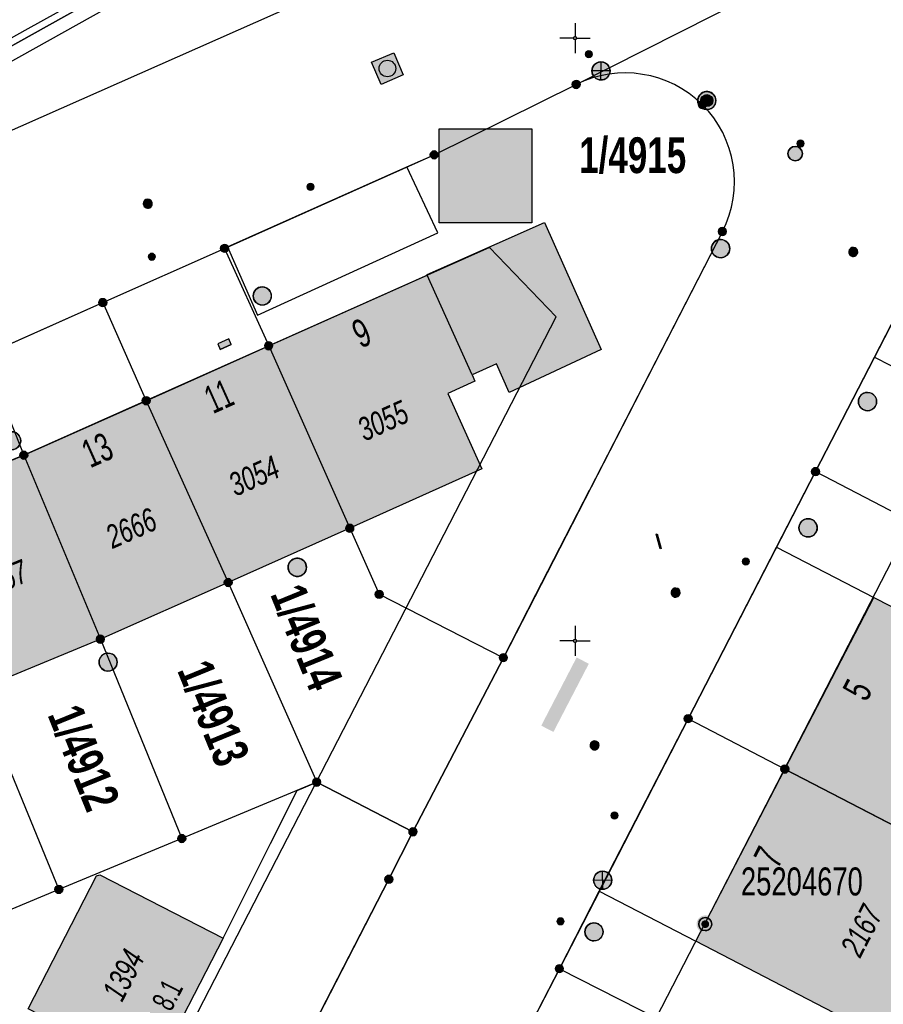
# Model space of a CAD drawing. Header units: metres. Extents: x 2695560 to 2696939, y 1260529 to 1262050.
# Tile 92 of 256: x 2696128 to 2696164, y 1260685 to 1260726. Entities that reach past the tile are written whole.
import ezdxf

# ---------------------------------------------------------------- set-up
doc = ezdxf.new("R2010")
doc.units = ezdxf.units.M
doc.linetypes.add('AUSGEZOGEN', pattern=[0])
for name, color, linetype in [('XR$1$AV_Flächen (EO)', 7, 'AUSGEZOGEN'), ('XR$1$AV_Gebäudeflächen (BB)', 7, 'AUSGEZOGEN'), ('XR$1$AV_Grenzpunkte', 7, 'AUSGEZOGEN'), ('XR$1$AV_Grundstück-Nr.', 7, 'AUSGEZOGEN'), ('XR$1$AV_Haus-Nr.', 7, 'AUSGEZOGEN'), ('XR$1$AV_Höhenfixpunkt-Nr.', 7, 'AUSGEZOGEN'), ('XR$1$AV_Höhenfixpunkte', 7, 'AUSGEZOGEN'), ('XR$1$AV_Koordinatennetzpunkte', 7, 'AUSGEZOGEN'), ('XR$1$AV_Linien (BB)', 7, 'AUSGEZOGEN'), ('XR$1$AV_Linien (EO)', 7, 'AUSGEZOGEN'), ('XR$1$AV_Versicherung-Nr.', 7, 'AUSGEZOGEN'), ('XR$1$AW_LK_Schachtdeckel', 24, 'AUSGEZOGEN'), ('XR$1$AW_LK_Zwischenpunkt', 24, 'AUSGEZOGEN'), ('XR$1$EW_LK_Bauwerk_FL_Linie_Punkt', 1, 'AUSGEZOGEN'), ('XR$1$EW_LK_Knoten', 1, 'AUSGEZOGEN'), ('XR$1$GA_LK_Rohrleitungsteil', 32, 'AUSGEZOGEN'), ('XR$1$Liegenschaftsgrenzen', 7, 'AUSGEZOGEN'), ('XR$1$PFAV', 255, 'AUSGEZOGEN'), ('XR$1$PFAW', 255, 'AUSGEZOGEN'), ('XR$1$PFEW', 255, 'AUSGEZOGEN'), ('XR$1$PFGA', 255, 'AUSGEZOGEN'), ('XR$1$PFWA', 255, 'AUSGEZOGEN'), ('XR$1$RAEW', 8, 'AUSGEZOGEN'), ('XR$1$RP_Abstandslinie', 7, 'AUSGEZOGEN'), ('XR$1$WA_LK_Absperrarmatur', 171, 'AUSGEZOGEN'), ('XR$1$WA_LK_Hydrant', 171, 'AUSGEZOGEN')]:
    doc.layers.add(name, color=color, linetype=linetype)
doc.styles.add('ARIAL', font='arial.ttf')

# ---------------------------------------------------------------- blocks, each defined once
blk = doc.blocks.new('COMPLEXOBJECT_261')
at = {"layer": 'XR$1$AV_Linien (BB)', "color": 7, "linetype": 'AUSGEZOGEN', "transparency": 33554687}
blk.add_lwpolyline([(6124.409, 10723.432), (6127.494, 10725.155), (6155.072, 10740.559), (6155.181, 10740.619), (6155.101, 10740.792), (6154.703, 10741.489), (6163.832, 10746.501), (6170.253, 10750.172), (6176.262, 10753.821), (6178.689, 10755.435), (6192.213, 10764.44), (6204.26, 10772.83), (6211.808, 10778.565), (6215.842, 10781.78), (6223.905, 10788.461)], dxfattribs=at)
blk = doc.blocks.new('COMPLEXOBJECT_278')
at = {"layer": 'XR$1$AV_Linien (BB)', "color": 7, "linetype": 'AUSGEZOGEN', "transparency": 33554687}
blk.add_line((6156.11, 10716.98), (6150.599, 10706.249), dxfattribs=at)
for centre, radius, start, end in [((6152.078, 10719.004), 4.552, 45.2972, 116.4539), ((6152.109, 10719.044), 4.502, 332.7117, 45.2223)]:
    blk.add_arc(centre, radius, start, end, dxfattribs=at)
blk = doc.blocks.new('COMPLEXOBJECT_954')
at = {"layer": 'XR$1$AV_Flächen (EO)', "color": 7, "linetype": 'AUSGEZOGEN', "transparency": 33554687}
blk.add_lwpolyline([(6124.678, 10722.952), (6155.34, 10740.079), (6155.449, 10740.139)], dxfattribs=at)
blk = doc.blocks.new('COMPLEXOBJECT_955')
at = {"layer": 'XR$1$AV_Flächen (EO)', "color": 7, "linetype": 'AUSGEZOGEN', "transparency": 33554687}
blk.add_lwpolyline([(6127.199, 10725.326), (6155.101, 10740.792), (6154.905, 10741.121), (6154.703, 10741.489)], dxfattribs=at)
blk.add_arc((5986.429, 10976.863), 288.248, 285.95214, 299.23298, dxfattribs=at)
blk = doc.blocks.new('COMPLEXOBJECT_1053')
at = {"layer": 'XR$1$AV_Linien (EO)', "color": 7, "linetype": 'AUSGEZOGEN', "transparency": 33554687}
blk.add_arc((6004.944, 10997.779), 294.933, 288.76224, 299.98592, dxfattribs=at)
blk = doc.blocks.new('COMPLEXOBJECT_1054')
at = {"layer": 'XR$1$AV_Linien (EO)', "color": 7, "linetype": 'AUSGEZOGEN', "transparency": 33554687}
blk.add_arc((5938.539, 11104.174), 420.164, 293.21666, 297.30759, dxfattribs=at)
blk = doc.blocks.new('COMPLEXOBJECT_1252')
at = {"layer": 'XR$1$Liegenschaftsgrenzen', "color": 7, "linetype": 'AUSGEZOGEN', "transparency": 33554687}
blk.add_line((6156.11, 10716.98), (6147.03, 10699.3), dxfattribs=at)
for centre, radius, start, end in [((6152.078, 10719.004), 4.552, 45.2972, 116.4539), ((6152.109, 10719.044), 4.502, 332.7117, 45.2223)]:
    blk.add_arc(centre, radius, start, end, dxfattribs=at)
blk = doc.blocks.new('BAV15')
at = {"layer": 'XR$1$PFAV', "transparency": 33554687}
blk.add_hatch(color=7, dxfattribs=at).paths.add_polyline_path([(0.5, 0), (0.49, 0.1), (0.46, 0.2), (0.41, 0.29), (0.34, 0.36), (0.26, 0.42), (0.17, 0.47), (0.08, 0.49), (-0.03, 0.5), (-0.13, 0.48), (-0.22, 0.45), (-0.31, 0.4), (-0.38, 0.33), (-0.44, 0.24), (-0.48, 0.15), (-0.5, 0.05), (-0.5, -0.05), (-0.48, -0.15), (-0.44, -0.24), (-0.38, -0.33), (-0.31, -0.4), (-0.22, -0.45), (-0.13, -0.48), (-0.03, -0.5), (0.08, -0.49), (0.17, -0.47), (0.26, -0.42), (0.34, -0.36), (0.41, -0.29), (0.46, -0.2), (0.49, -0.1)])
at = {"color": 7, "transparency": 33554687}
for start, end in [(90, 270), (270, 90)]:
    blk.add_arc((0, 0), 0.5, start, end, dxfattribs=at)
at = {"layer": 'XR$1$PFAV', "transparency": 33554687}
blk.add_circle((0, 0), 0.5, dxfattribs=at)
blk = doc.blocks.new('BWAV18')
at = {"true_color": 0x000000, "transparency": 33554687}
blk.add_hatch(color=18, dxfattribs=at).paths.add_polyline_path([(0.3, 0), (0.294, 0.06), (0.276, 0.118), (0.246, 0.171), (0.207, 0.217), (0.159, 0.255), (0.104, 0.281), (0.045, 0.297), (-0.015, 0.3), (-0.075, 0.29), (-0.132, 0.269), (-0.184, 0.237), (-0.228, 0.195), (-0.262, 0.146), (-0.286, 0.09), (-0.298, 0.03), (-0.298, -0.03), (-0.286, -0.09), (-0.262, -0.146), (-0.228, -0.195), (-0.184, -0.237), (-0.132, -0.269), (-0.075, -0.29), (-0.015, -0.3), (0.045, -0.297), (0.104, -0.281), (0.159, -0.255), (0.207, -0.217), (0.246, -0.171), (0.276, -0.118), (0.294, -0.06)])
at = {"layer": 'XR$1$PFAV', "transparency": 33554687}
blk.add_hatch(color=7, dxfattribs=at).paths.add_polyline_path([(0.67, 0), (0.656, 0.135), (0.616, 0.264), (0.55, 0.383), (0.462, 0.486), (0.354, 0.569), (0.233, 0.628), (0.101, 0.662), (-0.034, 0.669), (-0.168, 0.649), (-0.295, 0.602), (-0.41, 0.53), (-0.508, 0.436), (-0.586, 0.325), (-0.639, 0.201), (-0.667, 0.068), (-0.667, -0.068), (-0.639, -0.201), (-0.586, -0.325), (-0.508, -0.436), (-0.41, -0.53), (-0.295, -0.602), (-0.168, -0.649), (-0.034, -0.669), (0.101, -0.662), (0.233, -0.628), (0.354, -0.569), (0.462, -0.486), (0.55, -0.383), (0.616, -0.264), (0.656, -0.135)])
at = {"color": 7, "transparency": 33554687}
for start, end in [(91.19481, 268.80519), (268.80519, 91.19481)]:
    blk.add_arc((0, 0), 0.5, start, end, dxfattribs=at)
at = {"layer": 'XR$1$PFAV', "transparency": 33554687}
blk.add_circle((0, 0), 0.5, dxfattribs=at)
blk = doc.blocks.new('BAV2041')
at = {"color": 7, "transparency": 33554687}
for p, q in [((0, 0.5), (0, 0.05)), ((-0.05, 0), (-0.5, 0)), ((0.05, 0), (0.5, 0)), ((0, -0.05), (0, -0.5))]:
    blk.add_line(p, q, dxfattribs=at)
blk.add_circle((0, 0), 0.05, dxfattribs=at)
for start, end in [(90, 270), (270, 90)]:
    blk.add_arc((0, 0), 0.05, start, end, dxfattribs=at)
blk = doc.blocks.new('BAW2092')
at = {"true_color": 0x000000, "transparency": 33554687}
blk.add_hatch(color=18, dxfattribs=at).paths.add_polyline_path([(-0.03, 0.5), (-0.03, -0.5), (0.03, -0.5), (0.03, 0.5)])
at = {"transparency": 33554687}
blk.add_lwpolyline([(-0.03, 0.5), (0.03, 0.5), (0.03, -0.5), (-0.03, -0.5), (-0.03, 0.5)], close=True, dxfattribs=at)
blk = doc.blocks.new('BAW2087')
at = {"lineweight": 25, "true_color": 0x000000, "transparency": 33554687}
h = blk.add_hatch(color=18, dxfattribs=at)
h.paths.add_polyline_path([(-0.5, 0.5), (-0.5, -0.5), (0.5, -0.5), (0.5, 0.5)])
h.paths.add_polyline_path([(0.337, -0.069), (0.316, -0.136), (0.282, -0.196), (0.237, -0.249), (0.182, -0.292), (0.119, -0.322), (0.052, -0.34), (-0.017, -0.343), (-0.086, -0.333), (-0.151, -0.309), (-0.21, -0.272), (-0.261, -0.224), (-0.301, -0.167), (-0.328, -0.103), (-0.342, -0.035), (-0.342, 0.035), (-0.328, 0.103), (-0.301, 0.167), (-0.261, 0.224), (-0.21, 0.272), (-0.151, 0.309), (-0.086, 0.333), (-0.017, 0.343), (0.052, 0.34), (0.119, 0.322), (0.182, 0.292), (0.237, 0.249), (0.282, 0.196), (0.316, 0.136), (0.337, 0.069), (0.344, 0)], flags=16)
at = {"layer": 'XR$1$PFAW', "lineweight": 25, "transparency": 33554687}
blk.add_hatch(color=7, dxfattribs=at).paths.add_polyline_path([(0.344, 0), (0.337, 0.069), (0.316, 0.136), (0.282, 0.196), (0.237, 0.249), (0.182, 0.292), (0.119, 0.322), (0.052, 0.34), (-0.017, 0.343), (-0.086, 0.333), (-0.151, 0.309), (-0.21, 0.272), (-0.261, 0.224), (-0.301, 0.167), (-0.328, 0.103), (-0.342, 0.035), (-0.342, -0.035), (-0.328, -0.103), (-0.301, -0.167), (-0.261, -0.224), (-0.21, -0.272), (-0.151, -0.309), (-0.086, -0.333), (-0.017, -0.343), (0.052, -0.34), (0.119, -0.322), (0.182, -0.292), (0.237, -0.249), (0.282, -0.196), (0.316, -0.136), (0.337, -0.069)])
at = {"lineweight": 25, "transparency": 33554687}
for p, q in [((-0.5, 0.5, 0.993), (0.5, 0.5, 0.993)), ((-0.5, -0.5, 0.993), (-0.5, 0.5, 0.993)), ((0.5, 0.5, 0.993), (0.5, -0.5, 0.993)), ((0.5, -0.5, 0.993), (-0.5, -0.5, 0.993))]:
    blk.add_line(p, q, dxfattribs=at)
blk.add_circle((0, 0), 0.344, dxfattribs=at)
at = {"layer": 'XR$1$PFAW', "lineweight": 25, "transparency": 33554687}
blk.add_line((-0.5, 0.5), (0.5, 0.5), dxfattribs=at)
at = {"layer": 'XR$1$PFAW', "color": 31, "lineweight": 25, "transparency": 33554687}
for p, q in [((-0.5, -0.5), (-0.5, 0.5)), ((0.5, 0.5), (0.5, -0.5)), ((0.5, -0.5), (-0.5, -0.5))]:
    blk.add_line(p, q, dxfattribs=at)
at = {"layer": 'XR$1$PFAW', "lineweight": 25, "transparency": 33554687}
blk.add_circle((0, 0), 0.344, dxfattribs=at)
blk = doc.blocks.new('BAW2088')
at = {"layer": 'XR$1$PFAW', "transparency": 33554687}
blk.add_hatch(color=253, dxfattribs=at).paths.add_polyline_path([(0.51, 0), (0.5, 0.101), (0.47, 0.197), (0.421, 0.286), (0.355, 0.362), (0.275, 0.424), (0.184, 0.469), (0.086, 0.494), (-0.015, 0.499), (-0.115, 0.484), (-0.21, 0.449), (-0.296, 0.395), (-0.369, 0.326), (-0.427, 0.243), (-0.467, 0.15), (-0.487, 0.051), (-0.487, -0.051), (-0.467, -0.15), (-0.427, -0.243), (-0.369, -0.326), (-0.296, -0.395), (-0.21, -0.449), (-0.115, -0.484), (-0.015, -0.499), (0.086, -0.494), (0.184, -0.469), (0.275, -0.424), (0.355, -0.362), (0.421, -0.286), (0.47, -0.197), (0.5, -0.101)])
at = {"transparency": 33554687}
for start, end in [(91.1948, 268.8052), (268.8052, 91.1948)]:
    blk.add_arc((0.01, 0), 0.5, start, end, dxfattribs=at)
at = {"layer": 'XR$1$PFAW', "transparency": 33554687}
blk.add_circle((0.01, 0), 0.5, dxfattribs=at)
blk = doc.blocks.new('BAW2082')
at = {"layer": 'XR$1$PFAW', "transparency": 33554687}
blk.add_hatch(color=7, dxfattribs=at).paths.add_polyline_path([(0.509, -0.003), (0.499, 0.098), (0.469, 0.194), (0.42, 0.283), (0.354, 0.359), (0.274, 0.421), (0.183, 0.466), (0.085, 0.491), (-0.016, 0.496), (-0.116, 0.481), (-0.211, 0.446), (-0.297, 0.392), (-0.37, 0.323), (-0.428, 0.24), (-0.468, 0.147), (-0.488, 0.047), (-0.488, -0.054), (-0.468, -0.153), (-0.428, -0.246), (-0.37, -0.329), (-0.297, -0.398), (-0.211, -0.452), (-0.116, -0.487), (-0.016, -0.502), (0.085, -0.497), (0.183, -0.472), (0.274, -0.427), (0.354, -0.366), (0.42, -0.289), (0.469, -0.2), (0.499, -0.104)])
at = {"transparency": 33554687}
for start, end in [(91.1948, 268.8052), (268.8052, 91.1948)]:
    blk.add_arc((0.01, 0), 0.5, start, end, dxfattribs=at)
at = {"layer": 'XR$1$PFAW', "transparency": 33554687}
blk.add_circle((0.009, -0.003), 0.5, dxfattribs=at)
blk = doc.blocks.new('BWA2009')
at = {"true_color": 0x000000, "transparency": 33554687}
blk.add_hatch(color=18, dxfattribs=at).paths.add_polyline_path([(0.333, 0), (0.327, 0.067), (0.306, 0.131), (0.274, 0.19), (0.23, 0.242), (0.176, 0.283), (0.116, 0.313), (0.05, 0.329), (-0.017, 0.333), (-0.084, 0.323), (-0.147, 0.299), (-0.204, 0.264), (-0.253, 0.217), (-0.291, 0.162), (-0.318, 0.1), (-0.332, 0.034), (-0.332, -0.034), (-0.318, -0.1), (-0.291, -0.162), (-0.253, -0.217), (-0.204, -0.264), (-0.147, -0.299), (-0.084, -0.323), (-0.017, -0.333), (0.05, -0.329), (0.116, -0.313), (0.176, -0.283), (0.23, -0.242), (0.274, -0.19), (0.306, -0.131), (0.327, -0.067)])
at = {"layer": 'XR$1$PFWA', "transparency": 33554687}
blk.add_hatch(color=7, dxfattribs=at).paths.add_polyline_path([(0.5, 0), (0.49, 0.101), (0.459, 0.197), (0.41, 0.286), (0.344, 0.362), (0.264, 0.424), (0.174, 0.469), (0.076, 0.494), (-0.025, 0.499), (-0.125, 0.484), (-0.22, 0.449), (-0.306, 0.395), (-0.379, 0.326), (-0.437, 0.243), (-0.477, 0.15), (-0.497, 0.051), (-0.497, -0.051), (-0.477, -0.15), (-0.437, -0.243), (-0.379, -0.326), (-0.306, -0.395), (-0.22, -0.449), (-0.125, -0.484), (-0.025, -0.499), (0.076, -0.494), (0.174, -0.469), (0.264, -0.424), (0.344, -0.362), (0.41, -0.286), (0.459, -0.197), (0.49, -0.101)])
at = {"transparency": 33554687}
blk.add_circle((0, 0), 0.333, dxfattribs=at)
for start, end in [(90, 180), (180, 270), (0, 90), (270, 0)]:
    blk.add_arc((0, 0), 0.5, start, end, dxfattribs=at)
at = {"layer": 'XR$1$PFWA', "transparency": 33554687}
blk.add_circle((0, 0), 0.5, dxfattribs=at)
blk = doc.blocks.new('BWA965')
at = {"layer": 'XR$1$PFWA', "transparency": 33554687}
blk.add_hatch(color=7, dxfattribs=at).paths.add_polyline_path([(0, 0.5), (-0.05, 0.5), (-0.1, 0.49), (-0.15, 0.48), (-0.2, 0.46), (-0.24, 0.44), (-0.29, 0.41), (-0.33, 0.38), (-0.36, 0.34), (-0.4, 0.31), (-0.42, 0.26), (-0.45, 0.22), (-0.47, 0.17), (-0.48, 0.13), (-0.49, 0.08), (-0.5, 0.03), (-0.5, -0.03), (-0.49, -0.08), (-0.48, -0.13), (-0.47, -0.17), (-0.45, -0.22), (-0.42, -0.26), (-0.4, -0.31), (-0.36, -0.34), (-0.33, -0.38), (-0.29, -0.41), (-0.24, -0.44), (-0.2, -0.46), (-0.15, -0.48), (-0.1, -0.49), (-0.05, -0.5), (0, -0.5), (0.05, -0.5), (0.1, -0.49), (0.15, -0.48), (0.2, -0.46), (0.24, -0.44), (0.29, -0.41), (0.33, -0.38), (0.36, -0.34), (0.4, -0.31), (0.42, -0.26), (0.45, -0.22), (0.47, -0.17), (0.48, -0.13), (0.49, -0.08), (0.5, -0.03), (0.5, 0.03), (0.49, 0.08), (0.48, 0.13), (0.47, 0.17), (0.45, 0.22), (0.42, 0.26), (0.4, 0.31), (0.36, 0.34), (0.33, 0.38), (0.29, 0.41), (0.24, 0.44), (0.2, 0.46), (0.15, 0.48), (0.1, 0.49), (0.05, 0.5)])
at = {"transparency": 33554687}
blk.add_line((0, 0.5), (0, -0.5), dxfattribs=at)
for start, end in [(90, 270), (270, 90)]:
    blk.add_arc((0, 0), 0.5, start, end, dxfattribs=at)
blk = doc.blocks.new('BGA996')
at = {"layer": 'XR$1$PFGA', "transparency": 33554687}
blk.add_hatch(color=7, dxfattribs=at).paths.add_polyline_path([(-0.25, -0.5), (0.25, -0.5), (0.25, 0.5), (-0.25, 0.5)])
at = {"color": 32, "transparency": 33554687}
for p, q in [((-0.25, 0.5), (-0.25, -0.5)), ((0.25, 0.5), (0.25, -0.5))]:
    blk.add_line(p, q, dxfattribs=at)
at = {"layer": 'XR$1$PFGA', "transparency": 33554687}
blk.add_lwpolyline([(-0.25, -0.5), (0.25, -0.5), (0.25, 0.5), (-0.25, 0.5), (-0.25, -0.5)], close=True, dxfattribs=at)
blk = doc.blocks.new('BEW15')
at = {"layer": 'XR$1$PFEW', "transparency": 33554687}
h = blk.add_hatch(color=7, dxfattribs=at)
h.paths.add_polyline_path([(-0.5, 0), (-0.497, -0.05), (-0.489, -0.1), (-0.477, -0.15), (-0.459, -0.197), (-0.437, -0.242), (-0.41, -0.285), (-0.379, -0.326), (-0.344, -0.362), (-0.306, -0.395), (-0.264, -0.424), (-0.22, -0.449), (-0.173, -0.469), (-0.125, -0.484), (-0.075, -0.494), (-0.025, -0.499), (0.026, -0.499), (0.076, -0.494), (0.126, -0.484), (0.174, -0.469), (0.22, -0.449), (0.265, -0.424), (0.306, -0.395), (0.345, -0.362), (0.38, -0.326), (0.411, -0.285), (0.437, -0.242), (0.46, -0.197), (0.477, -0.15), (0.49, -0.1), (0.498, -0.05), (0.5, 0), (0.498, 0.051), (0.49, 0.101), (0.477, 0.15), (0.46, 0.197), (0.437, 0.243), (0.411, 0.286), (0.38, 0.326), (0.345, 0.363), (0.306, 0.396), (0.265, 0.424), (0.22, 0.449), (0.174, 0.469), (0.126, 0.484), (0.076, 0.494), (0.026, 0.5), (-0.025, 0.5), (-0.075, 0.494), (-0.125, 0.484), (-0.173, 0.469), (-0.22, 0.449), (-0.264, 0.424), (-0.306, 0.396), (-0.344, 0.363), (-0.379, 0.326), (-0.41, 0.286), (-0.437, 0.243), (-0.459, 0.197), (-0.477, 0.15), (-0.489, 0.101), (-0.497, 0.051)])
h.paths.add_polyline_path([(0.01, 0.001), (0.01, 0), (0.01, -0.001), (0.01, -0.002), (0.01, -0.003), (0.009, -0.004), (0.009, -0.005), (0.009, -0.006), (0.008, -0.006), (0.007, -0.007), (0.006, -0.008), (0.006, -0.008), (0.005, -0.009), (0.004, -0.009), (0.003, -0.01), (0.002, -0.01), (0.001, -0.01), (0, -0.01), (-0.001, -0.01), (-0.002, -0.01), (-0.003, -0.009), (-0.004, -0.009), (-0.005, -0.008), (-0.006, -0.008), (-0.007, -0.007), (-0.007, -0.006), (-0.008, -0.006), (-0.008, -0.005), (-0.009, -0.004), (-0.009, -0.003), (-0.009, -0.002), (-0.01, -0.001), (-0.01, 0), (-0.01, 0.001), (-0.009, 0.002), (-0.009, 0.003), (-0.009, 0.004), (-0.008, 0.005), (-0.008, 0.006), (-0.007, 0.007), (-0.007, 0.007), (-0.006, 0.008), (-0.005, 0.009), (-0.004, 0.009), (-0.003, 0.01), (-0.002, 0.01), (-0.001, 0.01), (0, 0.01), (0.001, 0.01), (0.002, 0.01), (0.003, 0.01), (0.004, 0.01), (0.005, 0.009), (0.006, 0.009), (0.006, 0.008), (0.007, 0.007), (0.008, 0.007), (0.009, 0.006), (0.009, 0.005), (0.009, 0.004), (0.01, 0.003), (0.01, 0.002)], flags=16)
at = {"color": 1, "transparency": 33554687}
for start, end in [(0, 180), (180, 0)]:
    blk.add_arc((0, 0), 0.5, start, end, dxfattribs=at)
at = {"layer": 'XR$1$PFEW', "transparency": 33554687}
blk.add_circle((0, 0), 0.5, dxfattribs=at)
blk = doc.blocks.new('BEWLP2549_S')
at = {"layer": 'XR$1$PFEW', "transparency": 33554687}
blk.add_hatch(color=7, dxfattribs=at).paths.add_polyline_path([(0.5, 0), (0.49, 0.101), (0.459, 0.197), (0.41, 0.286), (0.344, 0.362), (0.264, 0.424), (0.174, 0.469), (0.076, 0.494), (-0.025, 0.499), (-0.125, 0.484), (-0.22, 0.449), (-0.306, 0.395), (-0.379, 0.326), (-0.437, 0.243), (-0.477, 0.15), (-0.497, 0.051), (-0.497, -0.051), (-0.477, -0.15), (-0.437, -0.243), (-0.379, -0.326), (-0.306, -0.395), (-0.22, -0.449), (-0.125, -0.484), (-0.025, -0.499), (0.076, -0.494), (0.174, -0.469), (0.264, -0.424), (0.344, -0.362), (0.41, -0.286), (0.459, -0.197), (0.49, -0.101)])
at = {"color": 1, "transparency": 33554687}
for p, q in [((0.354, -0.354), (-0.354, 0.354)), ((-0.354, -0.354), (0.354, 0.354))]:
    blk.add_line(p, q, dxfattribs=at)
for start, end in [(91.3809, 268.6191), (268.6191, 91.3809)]:
    blk.add_arc((0, 0), 0.5, start, end, dxfattribs=at)
at = {"layer": 'XR$1$PFEW', "transparency": 33554687}
blk.add_circle((0, 0), 0.5, dxfattribs=at)
blk = doc.blocks.new('BEW957')
at = {"layer": 'XR$1$RAEW', "transparency": 33554687}
blk.add_hatch(color=1, dxfattribs=at).paths.add_polyline_path([(-0.5, 0), (-0.5, -0.05), (-0.49, -0.1), (-0.48, -0.15), (-0.46, -0.2), (-0.44, -0.24), (-0.41, -0.29), (-0.38, -0.33), (-0.34, -0.36), (-0.31, -0.4), (-0.26, -0.42), (-0.22, -0.45), (-0.17, -0.47), (-0.13, -0.48), (-0.08, -0.49), (-0.03, -0.5), (0.03, -0.5), (0.08, -0.49), (0.13, -0.48), (0.17, -0.47), (0.22, -0.45), (0.26, -0.42), (0.31, -0.4), (0.34, -0.36), (0.38, -0.33), (0.41, -0.29), (0.44, -0.24), (0.46, -0.2), (0.48, -0.15), (0.49, -0.1), (0.5, -0.05), (0.5, 0), (0.5, 0.05), (0.49, 0.1), (0.48, 0.15), (0.46, 0.2), (0.44, 0.24), (0.41, 0.29), (0.38, 0.33), (0.34, 0.36), (0.31, 0.4), (0.26, 0.42), (0.22, 0.45), (0.17, 0.47), (0.13, 0.48), (0.08, 0.49), (0.03, 0.5), (-0.03, 0.5), (-0.08, 0.49), (-0.13, 0.48), (-0.17, 0.47), (-0.22, 0.45), (-0.26, 0.42), (-0.31, 0.4), (-0.34, 0.36), (-0.38, 0.33), (-0.41, 0.29), (-0.44, 0.24), (-0.46, 0.2), (-0.48, 0.15), (-0.49, 0.1), (-0.5, 0.05)])
at = {"color": 1, "transparency": 33554687}
for start, end in [(90, 180), (180, 270), (0, 90), (270, 0)]:
    blk.add_arc((0, 0), 0.5, start, end, dxfattribs=at)
at = {"layer": 'XR$1$RAEW', "color": 1, "transparency": 33554687}
blk.add_circle((0, 0), 0.5, dxfattribs=at)
blk = doc.blocks.new('COMPLEXOBJECT_2828')
at = {"layer": 'XR$1$AV_Flächen (EO)', "color": 7, "linetype": 'AUSGEZOGEN', "transparency": 33554687}
blk.add_lwpolyline([(6155.449, 10740.139), (6155.181, 10740.619), (6155.072, 10740.559), (6127.494, 10725.155), (6124.409, 10723.432)], dxfattribs=at)

msp = doc.modelspace()

# ---------------------------------------------------------------- hatches: boundary and pattern name
at = {"transparency": 33554687}
for points in [[(2696145.339, 1260721.05), (2696145.339, 1260717.148), (2696149.186, 1260717.148), (2696149.186, 1260721.05)], [(2696149.57, 1260696.292), (2696150.075, 1260696.031), (2696151.542, 1260698.86), (2696151.037, 1260699.121)], [(2696157.848, 1260689.835), (2696157.848, 1260689.232), (2696161.695, 1260689.232), (2696161.695, 1260689.835)]]:
    msp.add_hatch(color=7, dxfattribs=at).paths.add_polyline_path(points)
at = {"layer": 'XR$1$AV_Gebäudeflächen (BB)', "true_color": 0xd2d2d2, "transparency": 33554687}
for points in [[(2696138.27, 1260712.05), (2696141.63, 1260704.48), (2696147.104, 1260706.95), (2696145.701, 1260710.075), (2696146.82, 1260710.577), (2696146.701, 1260710.842), (2696147.714, 1260711.296), (2696148.246, 1260710.11), (2696152.058, 1260711.899), (2696149.707, 1260717.168), (2696145.781, 1260715.42), (2696144.835, 1260714.999), (2696144.843, 1260714.982)], [(2696138.27, 1260712.05), (2696133.19, 1260709.77), (2696136.59, 1260702.23), (2696141.63, 1260704.48)], [(2696133.19, 1260709.77), (2696128.12, 1260707.51), (2696131.29, 1260699.88), (2696136.59, 1260702.23)], [(2696123.01, 1260705.42), (2696126.166, 1260697.76), (2696131.29, 1260699.88), (2696128.12, 1260707.51)], [(2696159.67, 1260694.49), (2696167.89, 1260690.23), (2696171.591, 1260697.358), (2696163.364, 1260701.614)], [(2696155.981, 1260687.35), (2696164.205, 1260683.081), (2696167.536, 1260689.543), (2696167.89, 1260690.23), (2696159.67, 1260694.49)], [(2696136.378, 1260687.484), (2696131.262, 1260690.109), (2696131.127, 1260690.065), (2696128.293, 1260684.54), (2696133.498, 1260681.87)]]:
    msp.add_hatch(color=254, dxfattribs=at).paths.add_polyline_path(points)

# ---------------------------------------------------------------- linework, layer by layer
at = {"color": 24, "lineweight": -3, "transparency": 33554687}
msp.add_lwpolyline([(2696145.339, 1260721.05), (2696149.186, 1260721.05), (2696149.186, 1260717.148), (2696145.339, 1260717.148), (2696145.339, 1260721.05)], close=True, dxfattribs=at)
at = {"layer": 'XR$1$AV_Linien (BB)', "color": 7, "linetype": 'AUSGEZOGEN', "transparency": 33554687}
for p, q in [((2696136.568, 1260716.147), (2696143.999, 1260719.465)), ((2696138.27, 1260712.05), (2696144.843, 1260714.982)), ((2696133.19, 1260709.77), (2696138.27, 1260712.05)), ((2696138.27, 1260712.05), (2696141.63, 1260704.48)), ((2696163.387, 1260711.579), (2696167.439, 1260709.481)), ((2696146.701, 1260710.842), (2696146.82, 1260710.577)), ((2696128.12, 1260707.51), (2696133.19, 1260709.77)), ((2696133.19, 1260709.77), (2696136.59, 1260702.23)), ((2696123.01, 1260705.42), (2696128.12, 1260707.51)), ((2696128.12, 1260707.51), (2696131.29, 1260699.88)), ((2696147.104, 1260706.95), (2696141.63, 1260704.48)), ((2696149.345, 1260701.729), (2696151.569, 1260706.059)), ((2696141.63, 1260704.48), (2696136.59, 1260702.23)), ((2696159.328, 1260703.701), (2696163.364, 1260701.614)), ((2696136.59, 1260702.23), (2696131.29, 1260699.88)), ((2696159.67, 1260694.49), (2696163.364, 1260701.614)), ((2696163.364, 1260701.614), (2696171.591, 1260697.358)), ((2696131.29, 1260699.88), (2696126.166, 1260697.76)), ((2696155.981, 1260687.35), (2696159.67, 1260694.49)), ((2696159.67, 1260694.49), (2696167.89, 1260690.23)), ((2696151.977, 1260689.428), (2696155.981, 1260687.35))]:
    msp.add_line(p, q, dxfattribs=at)
for points in [[(2696193.792, 1260757.122), (2696178.04, 1260746.3), (2696157.26, 1260735.03), (2696141.81, 1260727.29), (2696123.16, 1260719.02), (2696104.35, 1260711.24), (2696085.56, 1260703.53), (2696069.015, 1260697.947)], [(2696143.999, 1260719.465), (2696145.13, 1260719.97), (2696151.02, 1260722.89)], [(2696163.387, 1260711.579), (2696166.18, 1260717), (2696168.21, 1260720.931)], [(2696136.568, 1260716.147), (2696137.811, 1260713.321), (2696145.277, 1260716.74), (2696143.999, 1260719.465)], [(2696144.843, 1260714.982), (2696144.835, 1260714.999), (2696145.781, 1260715.42), (2696149.707, 1260717.168), (2696152.058, 1260711.899), (2696148.246, 1260710.11), (2696147.714, 1260711.296), (2696146.701, 1260710.842)], [(2696089.187, 1260696.404), (2696090.12, 1260696.78), (2696100.8, 1260701.13), (2696105.92, 1260703.24), (2696107.45, 1260703.84), (2696111.06, 1260705.32), (2696116.2, 1260707.43), (2696121.33, 1260709.54), (2696126.13, 1260711.51), (2696126.46, 1260711.64), (2696131.39, 1260713.84), (2696136.44, 1260716.09), (2696136.568, 1260716.147)], [(2696159.328, 1260703.701), (2696160.94, 1260706.83), (2696163.387, 1260711.579)], [(2696146.82, 1260710.577), (2696145.701, 1260710.075), (2696147.104, 1260706.95)], [(2696151.977, 1260689.428), (2696155.66, 1260696.58), (2696159.328, 1260703.701)], [(2696144.25, 1260691.89), (2696148, 1260699.11), (2696149.345, 1260701.729)], [(2696136.378, 1260687.484), (2696138.342, 1260691.407), (2696139.444, 1260693.608), (2696140.26, 1260693.95), (2696144.25, 1260691.89)], [(2696136.205, 1260676.23), (2696143.25, 1260689.92), (2696144.25, 1260691.89)], [(2696128.293, 1260684.54), (2696131.127, 1260690.065), (2696131.262, 1260690.109), (2696136.378, 1260687.484)], [(2696148.761, 1260683.184), (2696150.32, 1260686.21), (2696151.977, 1260689.428)], [(2696167.536, 1260689.543), (2696164.205, 1260683.081), (2696155.981, 1260687.35)], [(2696136.378, 1260687.484), (2696133.498, 1260681.87), (2696128.293, 1260684.54)]]:
    msp.add_lwpolyline(points, dxfattribs=at)
at = {"layer": 'XR$1$AV_Linien (EO)', "color": 7, "linetype": 'AUSGEZOGEN', "transparency": 33554687}
msp.add_line((2696146.701, 1260710.842), (2696144.843, 1260714.982), dxfattribs=at)
at = {"layer": 'XR$1$Liegenschaftsgrenzen', "color": 7, "linetype": 'AUSGEZOGEN', "transparency": 33554687}
for p, q in [((2696151.02, 1260722.89), (2696177.58, 1260736.33)), ((2696166.18, 1260717), (2696160.94, 1260706.83)), ((2696131.39, 1260713.84), (2696136.44, 1260716.09)), ((2696126.46, 1260711.64), (2696131.39, 1260713.84)), ((2696160.94, 1260706.83), (2696155.66, 1260696.58)), ((2696160.94, 1260706.83), (2696191.042, 1260691.217)), ((2696148, 1260699.11), (2696144.25, 1260691.89)), ((2696155.66, 1260696.58), (2696150.32, 1260686.21)), ((2696140.26, 1260693.95), (2696134.67, 1260691.61)), ((2696144.25, 1260691.89), (2696140.26, 1260693.95)), ((2696134.67, 1260691.61), (2696129.57, 1260689.5)), ((2696129.57, 1260689.5), (2696124.43, 1260687.35)), ((2696150.32, 1260686.21), (2696144.32, 1260674.56))]:
    msp.add_line(p, q, dxfattribs=at)
for points in [[(2696221.29, 1260777.67), (2696208.5, 1260767.68), (2696194.9, 1260757.86), (2696178.04, 1260746.3), (2696157.26, 1260735.03), (2696141.81, 1260727.29), (2696123.16, 1260719.02), (2696104.35, 1260711.24), (2696085.56, 1260703.53), (2696069.015, 1260697.947)], [(2696136.44, 1260716.09), (2696145.13, 1260719.97), (2696151.02, 1260722.89)], [(2696136.44, 1260716.09), (2696138.27, 1260712.05), (2696141.63, 1260704.48), (2696142.85, 1260701.74), (2696148, 1260699.11)], [(2696131.39, 1260713.84), (2696133.19, 1260709.77), (2696136.59, 1260702.23), (2696140.26, 1260693.95)], [(2696126.46, 1260711.64), (2696128.12, 1260707.51), (2696131.29, 1260699.88), (2696134.67, 1260691.61)], [(2696121.33, 1260709.54), (2696123.01, 1260705.42), (2696126.166, 1260697.76), (2696129.57, 1260689.5)], [(2696185.613, 1260681.129), (2696167.89, 1260690.23), (2696159.67, 1260694.49), (2696155.66, 1260696.58)], [(2696144.25, 1260691.89), (2696143.25, 1260689.92), (2696132.52, 1260669.07)], [(2696150.32, 1260686.21), (2696167.67, 1260677.38), (2696171.26, 1260675.54), (2696180.184, 1260670.958)]]:
    msp.add_lwpolyline(points, dxfattribs=at)
at = {"layer": 'XR$1$RP_Abstandslinie', "color": 7, "linetype": 'AUSGEZOGEN', "transparency": 33554687}
for points in [[(2696226.25, 1260748.88), (2696214.49, 1260756.66), (2696178.89, 1260731.83), (2696141.823, 1260659.901)], [(2696126.756, 1260667.774), (2696150.19, 1260713.25), (2696147.42, 1260716.13), (2696128.12, 1260707.51), (2696088.87, 1260691.53), (2696084.273, 1260689.974)]]:
    msp.add_lwpolyline(points, dxfattribs=at)

# ---------------------------------------------------------------- block references
at = {"layer": 'XR$1$AV_Flächen (EO)', "color": 7, "linetype": 'AUSGEZOGEN', "lineweight": -3, "transparency": 33554687}
for name in ['COMPLEXOBJECT_955', 'COMPLEXOBJECT_2828', 'COMPLEXOBJECT_954']:
    msp.add_blockref(name, (2690000.97, 1249999.81), dxfattribs=at)
at = {"layer": 'XR$1$AV_Grenzpunkte', "color": 7, "linetype": 'AUSGEZOGEN', "lineweight": -3, "transparency": 33554687, "xscale": 0.3249999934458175, "yscale": 0.3249999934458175}
for p in [(2696151.02, 1260722.89), (2696156.25, 1260722.05), (2696145.13, 1260719.97), (2696157.08, 1260716.79), (2696136.44, 1260716.09), (2696131.39, 1260713.84), (2696138.27, 1260712.05), (2696133.19, 1260709.77), (2696128.12, 1260707.51), (2696160.94, 1260706.83), (2696141.63, 1260704.48), (2696136.59, 1260702.23), (2696142.85, 1260701.74), (2696131.29, 1260699.88), (2696148, 1260699.11), (2696155.66, 1260696.58), (2696159.67, 1260694.49), (2696140.26, 1260693.95), (2696144.25, 1260691.89), (2696134.67, 1260691.61), (2696143.25, 1260689.92), (2696129.57, 1260689.5), (2696150.32, 1260686.21)]:
    msp.add_blockref('BAV15', p, dxfattribs=at)
at = {"layer": 'XR$1$AV_Höhenfixpunkte', "color": 7, "linetype": 'AUSGEZOGEN', "lineweight": -3, "transparency": 33554687, "xscale": 0.5399999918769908, "yscale": 0.5399999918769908}
msp.add_blockref('BWAV18', (2696156.37, 1260688.06, 440.401), dxfattribs=at)
at = {"layer": 'XR$1$AV_Koordinatennetzpunkte', "color": 7, "linetype": 'AUSGEZOGEN', "lineweight": -3, "transparency": 33554687, "xscale": 1.25, "yscale": 1.25}
for p in [(2696150.97, 1260724.81), (2696150.97, 1260699.81)]:
    msp.add_blockref('BAV2041', p, dxfattribs=at)
at = {"layer": 'XR$1$AV_Linien (BB)', "color": 7, "linetype": 'AUSGEZOGEN', "lineweight": -3, "transparency": 33554687}
for name in ['COMPLEXOBJECT_261', 'COMPLEXOBJECT_278']:
    msp.add_blockref(name, (2690000.97, 1249999.81), dxfattribs=at)
at = {"layer": 'XR$1$AV_Linien (EO)', "color": 7, "linetype": 'AUSGEZOGEN', "lineweight": -3, "transparency": 33554687}
for name in ['COMPLEXOBJECT_1053', 'COMPLEXOBJECT_1054']:
    msp.add_blockref(name, (2690000.97, 1249999.81), dxfattribs=at)
at = {"layer": 'XR$1$AW_LK_Schachtdeckel', "color": 24, "linetype": 'AUSGEZOGEN', "lineweight": -3, "transparency": 33554687, "rotation": 23.30932617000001}
msp.add_blockref('BAW2087', (2696143.191, 1260723.549), dxfattribs=at)
at = {"layer": 'XR$1$AW_LK_Schachtdeckel', "color": 24, "linetype": 'AUSGEZOGEN', "lineweight": -3, "transparency": 33554687, "yscale": 0.7578193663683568}
for p, xscale, rotation in [((2696157.009, 1260716.087), 0.7578193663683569, 244.2033174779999), ((2696139.449, 1260702.867), 0.7578193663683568, 307.977347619)]:
    msp.add_blockref('BAW2088', p, dxfattribs=dict(at, xscale=xscale, rotation=rotation))
at = {"layer": 'XR$1$AW_LK_Schachtdeckel', "color": 24, "linetype": 'AUSGEZOGEN', "lineweight": -3, "transparency": 33554687}
for name, p, xscale, yscale in [('BAW2082', (2696137.997, 1260714.117), 0.7499999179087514, 0.7499999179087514), ('BAW2088', (2696163.09, 1260709.736), 0.7578193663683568, 0.7578193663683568), ('BAW2082', (2696127.606, 1260708.11), 0.7499999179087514, 0.7499999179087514), ('BAW2088', (2696160.626, 1260704.497), 0.7578193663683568, 0.7578193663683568), ('BAW2082', (2696131.604, 1260698.928), 0.7499999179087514, 0.7499999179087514), ('BAW2082', (2696151.749, 1260687.739), 0.7499999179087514, 0.7499999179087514)]:
    msp.add_blockref(name, p, dxfattribs=dict(at, xscale=xscale, yscale=yscale))
at = {"layer": 'XR$1$AW_LK_Zwischenpunkt', "color": 24, "linetype": 'AUSGEZOGEN', "lineweight": -3, "transparency": 33554687, "xscale": 0.6249999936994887, "yscale": 0.6249999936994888, "rotation": 194.941199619}
msp.add_blockref('BAW2092', (2696154.44, 1260703.939), dxfattribs=at)
at = {"layer": 'XR$1$EW_LK_Bauwerk_FL_Linie_Punkt', "color": 1, "linetype": 'AUSGEZOGEN', "lineweight": -3, "transparency": 33554687, "xscale": 0.5999999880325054, "yscale": 0.5999999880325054}
msp.add_blockref('BEW15', (2696160.099, 1260720.021), dxfattribs=at)
at = {"layer": 'XR$1$EW_LK_Knoten', "color": 1, "linetype": 'AUSGEZOGEN', "lineweight": -3, "transparency": 33554687, "xscale": 0.2749999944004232, "yscale": 0.2749999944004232}
for p in [(2696151.546, 1260724.146), (2696160.322, 1260720.437), (2696140.003, 1260718.646), (2696133.428, 1260715.744), (2696158.048, 1260703.101), (2696152.605, 1260692.565), (2696150.364, 1260688.175)]:
    msp.add_blockref('BEW957', p, dxfattribs=at)
at = {"layer": 'XR$1$EW_LK_Knoten', "color": 1, "linetype": 'AUSGEZOGEN', "lineweight": -3, "transparency": 33554687}
for name, p, xscale, yscale, rotation in [('BEWLP2549_S', (2696152.047, 1260723.452), 0.749999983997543, 0.7499999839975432, 44.46719999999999), ('BEW957', (2696160.322, 1260720.437), 0.2749999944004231, 0.2749999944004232, 296.6778), ('BEWLP2549_S', (2696152.117, 1260689.879), 0.7499999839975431, 0.7499999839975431, 46.46250000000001)]:
    msp.add_blockref(name, p, dxfattribs=dict(at, xscale=xscale, yscale=yscale, rotation=rotation))
at = {"layer": 'XR$1$GA_LK_Rohrleitungsteil', "color": 32, "linetype": 'AUSGEZOGEN', "lineweight": -3, "transparency": 33554687, "xscale": 0.5, "yscale": 0.5, "rotation": 294.3504}
msp.add_blockref('BGA996', (2696136.44, 1260712.115), dxfattribs=at)
at = {"layer": 'XR$1$Liegenschaftsgrenzen', "color": 7, "linetype": 'AUSGEZOGEN', "lineweight": -3, "transparency": 33554687}
msp.add_blockref('COMPLEXOBJECT_1252', (2690000.97, 1249999.81), dxfattribs=at)
at = {"layer": 'XR$1$WA_LK_Absperrarmatur', "color": 171, "linetype": 'AUSGEZOGEN', "lineweight": -3, "transparency": 33554687, "yscale": 0.3749999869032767}
for p, xscale, rotation in [((2696133.258, 1260717.946), 0.3749999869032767, 294.31762695), ((2696162.507, 1260715.942), 0.3749999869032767, 333.0397949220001), ((2696155.141, 1260701.81), 0.3749999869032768, 332.5021972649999), ((2696151.781, 1260695.475), 0.3749999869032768, 332.5161132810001)]:
    msp.add_blockref('BWA965', p, dxfattribs=dict(at, xscale=xscale, rotation=rotation))
at = {"layer": 'XR$1$WA_LK_Hydrant', "color": 171, "linetype": 'AUSGEZOGEN', "lineweight": -3, "transparency": 33554687, "xscale": 0.7499999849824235, "yscale": 0.7499999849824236, "rotation": 152.014129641}
msp.add_blockref('BWA2009', (2696156.434, 1260722.219), dxfattribs=at)

# ---------------------------------------------------------------- texts
at = {"layer": 'XR$1$AV_Grundstück-Nr.', "color": 7, "transparency": 33554687, "insert": (2696153.36, 1260719.932), "char_height": 1.48491, "width": 4.97324, "attachment_point": 5, "style": 'ARIAL'}
msp.add_mtext('\\A1;{\\fArial|i0|b1;\\H1.484908;\\W0.700000;\\C7;1/4915}\\P', dxfattribs=at)
at = {"layer": 'XR$1$AV_Grundstück-Nr.', "color": 7, "transparency": 33554687, "char_height": 1.48491, "width": 4.97324, "attachment_point": 5, "style": 'ARIAL'}
for s, insert, rotation in [('\\A1;{\\fArial|i0|b1;\\H1.484908;\\W0.700000;\\C7;1/4914}\\P', (2696139.827, 1260699.955), 292.23), ('\\A1;{\\fArial|i0|b1;\\H1.484908;\\W0.700000;\\C7;1/4913}\\P', (2696135.97, 1260696.804), 292.2309), ('\\A1;{\\fArial|i0|b1;\\H1.484908;\\W0.700000;\\C7;1/4912}\\P', (2696130.589, 1260694.954), 292.0599)]:
    msp.add_mtext(s, dxfattribs=dict(at, insert=insert, rotation=rotation))
at = {"layer": 'XR$1$AV_Haus-Nr.', "color": 7, "transparency": 33554687, "style": 'ARIAL'}
for s, insert, char_height, width, attachment_point, rotation in [('\\W0.68;9', (2696141.884, 1260713.112), 1.1621, 1.02516, 2, 24.0399), ('\\W0.58;11', (2696135.964, 1260710.487), 1.1621, 1.50373, 2, 24.1722), ('\\W0.64;13', (2696130.922, 1260708.259), 1.1621, 1.59081, 2, 24.0255), ('\\W0.68;5', (2696162.162, 1260698.047), 1.1621, 1.02516, 2, 62.5914), ('\\W0.68;7', (2696158.476, 1260691.111), 1.1621, 1.02516, 2, 62.676), ('\\W0.64;8.1', (2696134.493, 1260684.905), 0.9297, 1.5135, 8, 62.8425)]:
    msp.add_mtext(s, dxfattribs=dict(at, insert=insert, char_height=char_height, width=width, attachment_point=attachment_point, rotation=rotation))
at = {"layer": 'XR$1$AV_Höhenfixpunkt-Nr.', "color": 7, "transparency": 33554687, "insert": (2696157.848, 1260689.232), "char_height": 1.1621, "width": 5.50735, "attachment_point": 7, "style": 'ARIAL'}
msp.add_mtext('\\W0.70;25204670', dxfattribs=at)
at = {"layer": 'XR$1$AV_Versicherung-Nr.', "color": 7, "transparency": 33554687, "char_height": 0.96842, "attachment_point": 5, "style": 'ARIAL'}
for s, insert, width, rotation in [('\\A1;{\\fArial|i1|b0;\\H0.968418;\\W0.700000;\\C7;3055}\\P', (2696143.008, 1260708.936), 2.46457, 24.2865), ('\\A1;{\\fArial|i1|b0;\\H0.968418;\\W0.700000;\\C7;3054}\\P', (2696137.662, 1260706.648), 2.46457, 24.057), ('\\A1;{\\fArial|i1|b0;\\H0.968418;\\W0.700000;\\C7;2666}\\P', (2696132.568, 1260704.482), 2.46457, 23.913), ('\\A1;{\\fArial|i1|b0;\\H0.968418;\\W0.700000;\\C7;2667}\\P', (2696127.219, 1260702.345), 2.46457, 22.4757), ('\\A1;{\\fArial|i1|b0;\\H0.968418;\\W0.700000;\\C7;2167}\\P', (2696162.857, 1260687.784), 2.45636, 62.7309), ('\\A1;{\\fArial|i1|b0;\\H0.968418;\\W0.700000;\\C7;1394}\\P', (2696132.248, 1260685.948), 2.45636, 62.8425)]:
    msp.add_mtext(s, dxfattribs=dict(at, insert=insert, width=width, rotation=rotation))

doc.saveas('drawing.dxf')
